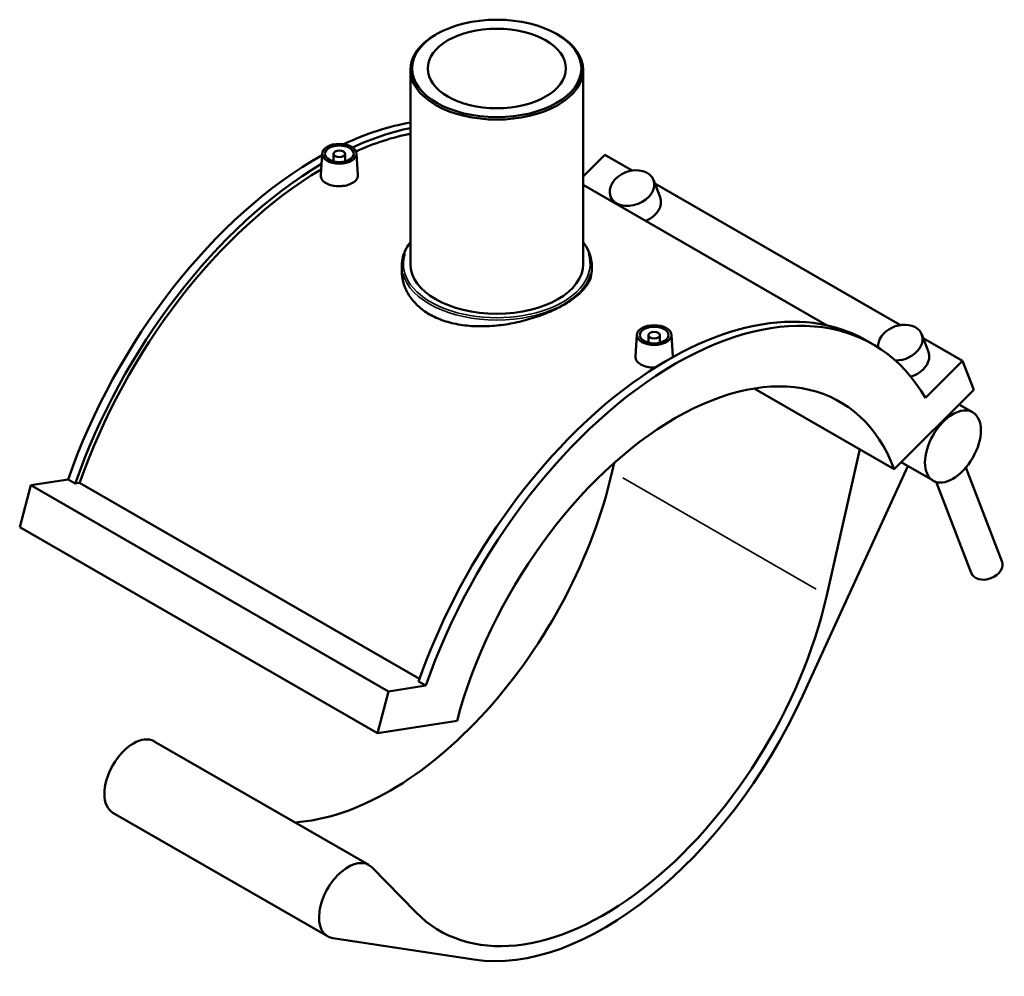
# Model space of a CAD drawing. Header units: inches. Extents: x -8.9 to 53, y 0.6 to 55.3.
# Tile 8 of 8: x 39.5 to 53, y 42.2 to 55.3. Entities that reach past the tile are written whole.
import ezdxf

# ---------------------------------------------------------------- set-up
doc = ezdxf.new("R2010")
doc.units = ezdxf.units.IN
doc.header["$MEASUREMENT"] = 0
doc.layers.add('Visible (ANSI)', color=7, linetype='Continuous', lineweight=50)
doc.layers.add('Visible Narrow (ANSI)', color=7, linetype='Continuous', lineweight=35)

msp = doc.modelspace()

# ---------------------------------------------------------------- linework, layer by layer
at = {"layer": 'Visible (ANSI)'}
for p, q in [((45.21, 55.118), (45.193, 55.109)), ((46.856, 55.118), (46.873, 55.109)), ((44.85, 54.629), (44.85, 51.969)), ((47.216, 54.629), (47.216, 51.969)), ((43.641, 53.484), (43.622, 53.187)), ((43.798, 53.479), (43.798, 53.375)), ((43.956, 53.479), (43.956, 53.375)), ((44.113, 53.484), (44.132, 53.186)), ((47.216, 53.169), (47.514, 53.466)), ((47.514, 53.466), (47.889, 53.25)), ((50.55, 51.133), (47.216, 53.052)), ((48.271, 52.884), (48.179, 53.122)), ((48.199, 53.071), (51.564, 51.133)), ((47.62, 52.82), (47.591, 52.896)), ((44.732, 51.95), (44.732, 51.877)), ((47.334, 51.95), (47.334, 51.877)), ((47.953, 51.001), (47.934, 50.704)), ((48.11, 50.996), (48.11, 50.892)), ((48.268, 50.996), (48.268, 50.892)), ((48.425, 51.001), (48.444, 50.703)), ((51.946, 50.768), (51.855, 51.006)), ((51.186, 50.87), (51.088, 50.927)), ((51.874, 50.955), (52.414, 50.644)), ((51.905, 50.136), (52.414, 50.644)), ((52.414, 50.644), (52.567, 50.247)), ((49.561, 50.264), (51.477, 49.161)), ((51.477, 49.161), (52.567, 50.247)), ((52.365, 50.046), (52.55, 49.939)), ((51.007, 49.432), (50.553, 47.433)), ((47.613, 49.126), (47.64, 49.244)), ((51.571, 49.255), (52.011, 49.002)), ((50.22, 46.049), (51.663, 49.202)), ((52.459, 49.182), (52.952, 47.901)), ((40.161, 49.017), (39.652, 48.938)), ((40.259, 48.961), (40.161, 49.017)), ((40.319, 48.97), (40.259, 48.961)), ((40.319, 48.97), (44.976, 46.288)), ((52.053, 48.984), (52.531, 47.74)), ((39.652, 48.938), (39.499, 48.366)), ((39.652, 48.938), (44.552, 46.116)), ((39.499, 48.366), (44.399, 45.544)), ((45.061, 46.195), (44.552, 46.116)), ((45.061, 46.195), (44.963, 46.252)), ((44.552, 46.116), (44.399, 45.544)), ((44.399, 45.544), (45.489, 45.713)), ((41.339, 45.431), (44.28, 43.738)), ((40.777, 44.454), (43.717, 42.761)), ((44.925, 43.092), (44.321, 43.706)), ((43.786, 42.737), (45.719, 42.442))]:
    msp.add_line(p, q, dxfattribs=at)
for centre, major_axis, ratio in [((46.033, 54.648), (-1.159, 0), 0.575862), ((46.033, 54.648), (0.946, 0), 0.575862), ((43.877, 53.479), (-0.236, 0), 0.575862), ((43.877, 53.479), (0.197, 0), 0.575862), ((43.877, 53.479), (-0.0787, 0), 0.575862), ((47.885, 53.009), (-0.294, -0.113), 0.738852), ((48.189, 50.996), (-0.236, 0), 0.575862), ((48.189, 50.996), (0.197, 0), 0.575862), ((48.189, 50.996), (-0.0787, 0), 0.575862), ((52.281, 49.47), (0.27, 0.469), 0.578093)]:
    msp.add_ellipse(centre, major_axis=major_axis, ratio=ratio, dxfattribs=at)
for centre, major_axis, ratio, start_param, end_param in [((46.033, 54.629), (-1.183, 0), 0.575862, 5.50164, 10.206324), ((43.583, 48.999), (-2.703, -4.693), 0.578093, 3.587854, 3.832955), ((43.681, 48.942), (-2.703, -4.693), 0.578093, 3.614848, 3.826345), ((43.681, 48.942), (-2.658, -4.615), 0.578093, 3.609419, 3.812082), ((43.583, 48.999), (-2.703, -4.693), 0.578093, 3.910347, 5.030048), ((43.681, 48.942), (-2.703, -4.693), 0.578093, 3.9379, 5.030048), ((43.681, 48.942), (-2.658, -4.615), 0.578093, 3.939422, 5.028064), ((47.977, 52.771), (0.294, 0.113), 0.738852, 4.75736, 6.283185), ((46.033, 51.969), (1.183, 0), 0.575862, 3.141593, 6.283185), ((48.385, 46.233), (2.703, 4.693), 0.578093, 0, 1.888456), ((48.483, 46.177), (2.703, 4.693), 0.578093, 5.961658, 8.171641), ((51.56, 50.893), (0.294, 0.113), 0.738852, 4.216154, 9.208935), ((51.652, 50.655), (0.294, 0.113), 0.738852, 4.608768, 6.283185), ((48.483, 46.177), (2.249, 3.905), 0.578093, 5.844919, 8.28838), ((44.563, 48.434), (-2.249, -3.905), 0.578093, 0.363699, 2.06105), ((52.741, 47.82), (0.21, 0.081), 0.738852, 3.141593, 6.283185), ((47.503, 46.741), (-2.249, -3.905), 0.578093, 6.123922, 8.344236), ((47.503, 46.741), (-2.361, -4.1), 0.578093, 0.221127, 1.731362), ((41.058, 44.943), (-0.281, -0.489), 0.578093, 3.141593, 6.283185), ((43.998, 43.25), (0.281, 0.489), 0.578093, 6.123922, 9.645905)]:
    msp.add_ellipse(centre, major_axis=major_axis, ratio=ratio, start_param=start_param, end_param=end_param, dxfattribs=at)
for points, knots in [([(43.696, 53.075), (43.673, 53.088), (43.654, 53.105), (43.628, 53.142), (43.621, 53.162), (43.621, 53.183), (43.622, 53.185), (43.622, 53.187)], [0, 0, 0, 0, 0.2443478, 0.2443478, 0.4886956, 0.4886956, 0.5126546, 0.5126546, 0.5126546, 0.5126546]), ([(44.132, 53.186), (44.132, 53.185), (44.132, 53.183), (44.132, 53.163), (44.126, 53.144), (44.1, 53.109), (44.08, 53.093), (44.035, 53.067), (44.006, 53.055), (43.943, 53.039), (43.909, 53.035), (43.845, 53.034), (43.81, 53.037), (43.748, 53.051), (43.719, 53.062), (43.696, 53.075)], [2.419554, 2.419554, 2.419554, 2.419554, 2.443197, 2.443197, 2.687475, 2.687475, 2.931752, 2.931752, 3.17603, 3.17603, 3.420308, 3.420308, 3.664655, 3.664655, 3.909003, 3.909003, 3.909003, 3.909003]), ([(44.732, 51.95), (44.732, 52.03), (44.753, 52.109), (44.811, 52.213), (44.829, 52.24), (44.85, 52.267)], [2.3561945, 2.3561945, 2.3561945, 2.3561945, 2.6649851, 2.6649851, 2.7804277, 2.7804277, 2.7804277, 2.7804277]), ([(47.216, 52.267), (47.246, 52.229), (47.271, 52.189), (47.319, 52.083), (47.334, 52.016), (47.334, 51.95)], [5.0735539, 5.0735539, 5.0735539, 5.0735539, 5.2394155, 5.2394155, 5.4977871, 5.4977871, 5.4977871, 5.4977871]), ([(45.113, 51.28), (45.055, 51.314), (45, 51.353), (44.905, 51.442), (44.863, 51.491), (44.797, 51.596), (44.772, 51.652), (44.739, 51.764), (44.732, 51.821), (44.732, 51.877)], [0, 0, 0, 0, 0.625344, 0.625344, 1.250689, 1.250689, 1.876033, 1.876033, 2.501377, 2.501377, 2.501377, 2.501377]), ([(47.334, 51.877), (47.334, 51.838), (47.327, 51.798), (47.294, 51.717), (47.269, 51.677), (47.202, 51.597), (47.161, 51.557), (47.066, 51.482), (47.011, 51.446), (46.895, 51.379), (46.83, 51.346), (46.687, 51.284), (46.61, 51.256), (46.45, 51.205), (46.366, 51.183), (46.199, 51.148), (46.114, 51.135), (45.951, 51.119), (45.867, 51.115), (45.699, 51.118), (45.616, 51.124), (45.456, 51.15), (45.379, 51.169), (45.236, 51.217), (45.171, 51.247), (45.113, 51.28)], [12.50625, 12.50625, 12.50625, 12.50625, 13.131515, 13.131515, 13.756779, 13.756779, 14.382044, 14.382044, 15.007309, 15.007309, 15.632573, 15.632573, 16.257838, 16.257838, 16.883103, 16.883103, 17.508368, 17.508368, 18.133712, 18.133712, 18.759056, 18.759056, 19.384401, 19.384401, 20.009745, 20.009745, 20.009745, 20.009745]), ([(48.008, 50.591), (47.986, 50.604), (47.966, 50.621), (47.94, 50.658), (47.934, 50.679), (47.934, 50.7), (47.934, 50.702), (47.934, 50.704)], [0, 0, 0, 0, 0.2443478, 0.2443478, 0.4886956, 0.4886956, 0.5126546, 0.5126546, 0.5126546, 0.5126546]), ([(48.203, 50.551), (48.198, 50.551), (48.194, 50.551), (48.157, 50.55), (48.123, 50.553), (48.06, 50.567), (48.031, 50.578), (48.008, 50.591)], [3.3848925, 3.3848925, 3.3848925, 3.3848925, 3.4203076, 3.4203076, 3.6646554, 3.6646554, 3.9090032, 3.9090032, 3.9090032, 3.9090032]), ([(48.444, 50.703), (48.444, 50.701), (48.444, 50.7), (48.444, 50.697), (48.444, 50.696), (48.444, 50.695)], [2.41955363, 2.41955363, 2.41955363, 2.41955363, 2.4431972, 2.4431972, 2.45755432, 2.45755432, 2.45755432, 2.45755432])]:
    msp.add_open_spline(points, degree=3, knots=knots, dxfattribs=at)
at = {"layer": 'Visible Narrow (ANSI)'}
msp.add_line((47.76, 49.042), (50.406, 47.518), dxfattribs=at)
for centre, major_axis, start_param, end_param in [((46.033, 51.969), (1.278, 0), 2.950087, 6.474691), ((46.033, 51.95), (-1.301, 0), 0.15708, 2.984513)]:
    msp.add_ellipse(centre, major_axis=major_axis, ratio=0.575862, start_param=start_param, end_param=end_param, dxfattribs=at)

doc.saveas('drawing.dxf')
